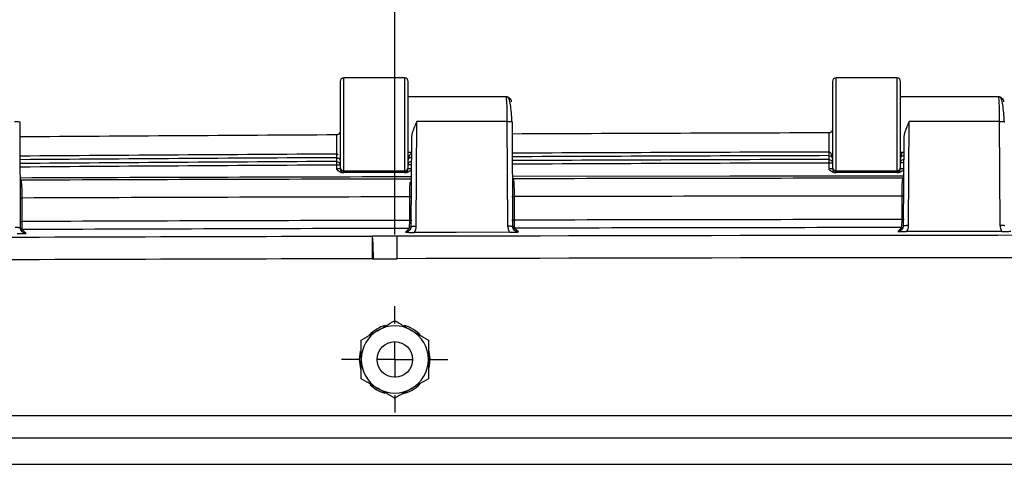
# Model space of a CAD drawing. Header units: inches. Extents: x 2 to 86, y 2 to 66.
# Tile 22 of 34: x 64.9 to 70.4, y 32.5 to 35. Entities that reach past the tile are written whole.
import ezdxf

# ---------------------------------------------------------------- set-up
doc = ezdxf.new("R2010")
doc.units = ezdxf.units.IN
doc.header["$LTSCALE"] = 8
doc.header["$MEASUREMENT"] = 0
doc.linetypes.add('CENTERX2', pattern=[0.8, 0.5, -0.1, 0.1, -0.1])
doc.layers.add('CENTER', color=40, linetype='CENTERX2')
doc.layers.add('DIMENSIONS', color=140, linetype='Continuous', lineweight=25)
doc.styles.add('SLDTEXTSTYLE0', font='TXT', dxfattribs={"width": 0.7})
doc.dimstyles.new('SLDDIMSTYLE0', dxfattribs={"dimtxt": 0.679688, "dimasz": 1.04, "dimexe": 0, "dimexo": 0.0625, "dimgap": 0.169922, "dimtad": 0, "dimtih": 1, "dimtoh": 1, "dimrnd": 1e-09, "dimzin": 12, "dimdsep": 46, "dimtxsty": 'SLDTEXTSTYLE0', "dimsah": 1, "dimcen": 0.09, "dimadec": 0, "dimazin": 3, "dimtfac": 1, "dimtofl": 0, "dimtmove": 0, "dimatfit": 3, "dimfxl": 0, "dimfrac": 2, "dimtolj": 1, "dimtzin": 12, "dimarcsym": 0})
doc.dimstyles.new('SLDDIMSTYLE4', dxfattribs={"dimtxt": 0.679688, "dimasz": 1.04, "dimexe": 0, "dimexo": 0.0625, "dimgap": 0.169922, "dimtad": 0, "dimtih": 1, "dimtoh": 1, "dimrnd": 1e-09, "dimzin": 4, "dimdsep": 46, "dimtxsty": 'SLDTEXTSTYLE0', "dimsah": 1, "dimcen": 0.09, "dimadec": 0, "dimazin": 1, "dimtfac": 1, "dimtofl": 0, "dimtmove": 0, "dimatfit": 3, "dimfxl": 0, "dimfrac": 2, "dimtolj": 1, "dimtzin": 12, "dimarcsym": 0})

# ---------------------------------------------------------------- blocks, each defined once
blk = doc.blocks.new('_D_16')
at = {"layer": 'DIMENSIONS'}
for p, q in [((61.8915, 33.7947), (61.8915, 37.504)), ((67.0165, 33.7947), (67.0165, 37.504)), ((61.8915, 36.504), (62.2792, 36.504)), ((63.2002, 36.504), (62.9719, 36.504)), ((62.9719, 36.504), (62.9719, 35.4238)), ((65.7854, 36.504), (66.0136, 36.504)), ((66.0136, 36.504), (66.0136, 35.4238)), ((67.0165, 36.504), (66.7064, 36.504)), ((62.9719, 35.4238), (63.2002, 35.4238)), ((66.0136, 35.4238), (65.7854, 35.4238))]:
    blk.add_line(p, q, dxfattribs=at)
for points in [[(61.8915, 36.504), (62.9315, 36.344), (62.9315, 36.664)], [(67.0165, 36.504), (65.9765, 36.664), (65.9765, 36.344)]]:
    blk.add_solid(points, dxfattribs=at)
at = {"layer": 'DIMENSIONS', "char_height": 0.66667, "attachment_point": 1, "style": 'SLDTEXTSTYLE0'}
for s, insert in [('5.13', (63.4829, 37.5156)), ('130.2', (63.2002, 36.2832))]:
    blk.add_mtext(s, dxfattribs=dict(at, insert=insert))
blk = doc.blocks.new('_D_17')
at = {"layer": 'DIMENSIONS'}
for p, q in [((67.0165, 33.7947), (67.0165, 37.504)), ((72.1415, 33.7947), (72.1415, 37.504)), ((67.0165, 36.504), (67.4883, 36.504)), ((68.4093, 36.504), (68.181, 36.504)), ((68.181, 36.504), (68.181, 35.4238)), ((70.9945, 36.504), (71.2227, 36.504)), ((71.2227, 36.504), (71.2227, 35.4238)), ((72.1415, 36.504), (71.9155, 36.504)), ((68.181, 35.4238), (68.4093, 35.4238)), ((71.2227, 35.4238), (70.9945, 35.4238))]:
    blk.add_line(p, q, dxfattribs=at)
for points in [[(67.0165, 36.504), (68.0565, 36.344), (68.0565, 36.664)], [(72.1415, 36.504), (71.1015, 36.664), (71.1015, 36.344)]]:
    blk.add_solid(points, dxfattribs=at)
at = {"layer": 'DIMENSIONS', "char_height": 0.66667, "attachment_point": 1, "style": 'SLDTEXTSTYLE0'}
for s, insert in [('5.13', (68.692, 37.5156)), ('130.2', (68.4093, 36.2832))]:
    blk.add_mtext(s, dxfattribs=dict(at, insert=insert))
blk = doc.blocks.new('_D_20')
at = {"layer": 'DIMENSIONS'}
for p, q in [((61.8915, 33.7947), (61.8915, 40.137)), ((82.3915, 33.7947), (82.3915, 40.137)), ((61.8915, 39.137), (69.8853, 39.137)), ((70.8063, 39.137), (70.5781, 39.137)), ((70.5781, 39.137), (70.5781, 38.0568)), ((73.3915, 39.137), (73.6197, 39.137)), ((73.6197, 39.137), (73.6197, 38.0568)), ((82.3915, 39.137), (74.3125, 39.137)), ((70.5781, 38.0568), (70.8063, 38.0568)), ((73.6197, 38.0568), (73.3915, 38.0568))]:
    blk.add_line(p, q, dxfattribs=at)
for points in [[(61.8915, 39.137), (62.9315, 38.977), (62.9315, 39.297)], [(82.3915, 39.137), (81.3515, 39.297), (81.3515, 38.977)]]:
    blk.add_solid(points, dxfattribs=at)
at = {"layer": 'DIMENSIONS', "char_height": 0.66667, "attachment_point": 1, "style": 'SLDTEXTSTYLE0'}
for s, insert in [('20.50', (70.8063, 40.1486)), ('520.7', (70.8063, 38.9162))]:
    blk.add_mtext(s, dxfattribs=dict(at, insert=insert))
blk = doc.blocks.new('SW_CENTERMARKSYMBOL_15')
at = {"layer": 'CENTER', "color": 0}
for p, q in [((0, 0.2), (0, 0.2969)), ((0, 0), (0, 0.1)), ((-0.2, 0), (-0.2969, 0)), ((0, 0), (-0.1, 0)), ((0, 0), (0, -0.1)), ((0, 0), (0.1, 0)), ((0.2, 0), (0.2969, 0)), ((0, -0.2), (0, -0.2969))]:
    blk.add_line(p, q, dxfattribs=at)

msp = doc.modelspace()

# ---------------------------------------------------------------- linework, layer by layer
for p, q in [((66.7115, 34.6503), (66.7115, 34.1704)), ((67.0715, 34.6703), (66.7315, 34.6703)), ((66.7315, 34.1504), (66.7315, 34.6703)), ((67.0715, 34.6703), (67.0715, 34.1504)), ((67.0915, 34.1704), (67.0915, 34.6503)), ((69.4615, 34.6503), (69.4615, 34.1704)), ((69.8215, 34.6703), (69.4815, 34.6703)), ((69.4815, 34.1504), (69.4815, 34.6703)), ((69.8215, 34.6703), (69.8215, 34.1504)), ((69.8415, 34.1704), (69.8415, 34.6503)), ((67.0915, 34.5663), (67.6366, 34.5663)), ((69.8415, 34.5663), (70.3866, 34.5663)), ((64.9265, 33.8326), (64.9232, 34.4239)), ((67.1365, 33.8421), (67.1398, 34.4271)), ((67.6432, 34.4271), (67.1398, 34.4271)), ((67.6432, 34.4271), (67.6465, 33.8435)), ((67.6765, 33.8403), (67.6732, 34.4239)), ((69.8865, 33.8469), (69.8898, 34.4271)), ((70.3932, 34.4271), (69.8898, 34.4271)), ((70.3932, 34.4271), (70.3965, 33.8475)), ((66.6915, 34.3515), (66.6915, 34.2444)), ((66.6915, 34.3515), (66.6916, 34.3515)), ((67.1093, 34.3328), (67.1065, 33.839)), ((69.4415, 34.3629), (69.4415, 34.2557)), ((69.4415, 34.3629), (69.4416, 34.3629)), ((69.8593, 34.3328), (69.8565, 33.8439)), ((66.6914, 34.2244), (66.6914, 34.2031)), ((67.1089, 34.2543), (67.0915, 34.2543)), ((69.4415, 34.2358), (69.4415, 34.2145)), ((69.4415, 34.2145), (69.4415, 34.1946)), ((69.8589, 34.2543), (69.8415, 34.2543)), ((66.6914, 34.2031), (66.6915, 34.1832)), ((66.6915, 34.1832), (66.6915, 34.1612)), ((66.7115, 34.1832), (66.6915, 34.1832)), ((66.7115, 34.1704), (66.7115, 34.1619)), ((67.1085, 34.1854), (67.0915, 34.1854)), ((67.0915, 34.1619), (67.0915, 34.1704)), ((69.4415, 34.1946), (69.4415, 34.1612)), ((69.4615, 34.1946), (69.4415, 34.1946)), ((69.4615, 34.1704), (69.4615, 34.1619)), ((69.8585, 34.1956), (69.8415, 34.1956)), ((69.8415, 34.1619), (69.8415, 34.1704)), ((64.9291, 34.0988), (64.925, 34.1057)), ((67.0771, 34.1416), (66.726, 34.1416)), ((66.7315, 34.1504), (67.0715, 34.1504)), ((66.7315, 34.1419), (66.7315, 34.1504)), ((67.0715, 34.1504), (67.0715, 34.1419)), ((67.679, 34.1065), (67.6749, 34.1133)), ((69.8271, 34.1416), (69.476, 34.1416)), ((69.4815, 34.1504), (69.8215, 34.1504)), ((69.4815, 34.1419), (69.4815, 34.1504)), ((69.8215, 34.1504), (69.8215, 34.1419)), ((69.8581, 34.1166), (69.8541, 34.1099)), ((67.1079, 34.0802), (67.1001, 34.0793)), ((67.108, 34.0967), (67.1017, 34.0866)), ((64.9352, 33.8681), (64.9352, 33.9992)), ((67.0979, 34.0055), (67.0979, 33.8744)), ((67.6852, 33.8757), (67.6852, 34.0068)), ((69.8479, 34.0103), (69.8479, 33.8792)), ((64.9273, 33.8247), (64.936, 33.8232)), ((67.1058, 33.831), (67.0972, 33.8294)), ((67.6773, 33.8323), (67.686, 33.8308)), ((69.8558, 33.8358), (69.8471, 33.8342)), ((66.8899, 33.7853), (66.8899, 33.785)), ((66.8899, 33.785), (66.8902, 33.6601)), ((66.8197, 33.0978), (66.8253, 33.1447)), ((62.3292, 32.7853), (81.9539, 32.7853))]:
    msp.add_line(p, q)
at = {"flags": 128}
for points in [[(69.8581, 34.1221), (68.8881, 34.1208), (67.6718, 34.1186)], [(64.9573, 33.802), (64.9454, 33.8139), (64.936, 33.8232)], [(67.0972, 33.8294), (67.0853, 33.8176), (67.076, 33.8082)], [(67.7072, 33.8096), (67.6953, 33.8215), (67.686, 33.8308)], [(69.8471, 33.8342), (69.8353, 33.8224), (69.826, 33.8131)], [(67.658, 33.8082), (67.3596, 33.8075), (67.1252, 33.807)], [(70.408, 33.8123), (70.1096, 33.812), (69.8752, 33.8118)], [(66.8282, 33.0404), (66.827, 33.0447), (66.8197, 33.0978)]]:
    msp.add_lwpolyline(points, dxfattribs=at)
msp.add_circle((67.0165, 33.0978), 0.0993)
for centre, radius, start, end in [((66.7315, 34.6503), 0.02, 90, 180), ((67.0715, 34.6503), 0.02, 0, 90), ((69.4815, 34.6503), 0.02, 90, 180), ((69.8215, 34.6503), 0.02, 0, 90), ((72.1494, -955.2461), 989.6127, 90.315999, 90.4183567), ((72.1494, -955.2461), 989.6127, 90.1567803, 90.259142), ((72.1494, -955.2461), 989.5056, 90.3160395, 90.4183667), ((72.1494, -955.2461), 989.4856, 90.3160404, 90.4183686), ((72.1494, -955.2461), 989.5056, 90.1568005, 90.2591347), ((72.1494, -955.2461), 989.4856, 90.1568009, 90.2591334), ((72.1494, -955.2461), 989.4643, 90.156807, 90.259132), ((72.1494, -955.2461), 989.4643, 90.3160527, 90.4183705), ((72.1494, -955.2461), 989.4444, 90.3160527, 90.4183724), ((66.7315, 34.1704), 0.02, 180.0044, 270.0044), ((67.0715, 34.1704), 0.02, 269.9956, 359.9956), ((72.1494, -955.2461), 989.4444, 90.156807, 90.2591306), ((69.4815, 34.1704), 0.02, 180.0044, 270.0044), ((69.8215, 34.1704), 0.02, 269.9956, 359.9956), ((72.1415, -2071.2403), 2105.3636, 90.1369807, 90.1964792), ((72.1415, -2071.2403), 2105.3515, 90.1369834, 90.1962825), ((72.1415, -2071.2403), 2105.3515, 90.0622505, 90.1214438), ((72.1415, -2071.2403), 2105.2519, 90.1372668, 90.1961254), ((72.1415, -2071.2403), 2105.2519, 90.0624236, 90.121282), ((72.1415, -2071.2403), 2105.1207, 90.0624275, 90.1212896), ((72.1415, -2071.2403), 2105.1207, 90.1372753, 90.1961376), ((72.1415, -2071.2403), 2105.0758, 90.1372966, 90.1961187), ((72.1415, -2071.2403), 2105.0758, 90.0624482, 90.1212702), ((72.1415, -2071.2403), 2105.0318, 90.1429425, 90.2900122), ((66.8899, 33.7853), 0.000343, 270.1429, 330.0228), ((72.1415, -2071.2403), 2105.0318, 89.8608483, 90.1391517), ((72.1415, -2071.2403), 2104.907, 90.1429425, 90.2900122), ((66.8899, 33.7853), 0.1252, 270.1429, 273.0034), ((72.1415, -2071.2403), 2104.907, 89.8608483, 90.1391517), ((67.0165, 33.0978), 0.1969, 105.2345, 136.4162), ((67.0165, 33.0978), 0.1875, 60, 120), ((67.0165, 33.0978), 0.1969, 42.2871, 73.9223), ((67.0165, 33.0978), 0.1875, 120, 180), ((67.0165, 33.0978), 0.1875, 0, 60), ((67.0165, 33.0978), 0.1969, 346.2998, 15.6098), ((67.0165, 33.0978), 0.1875, 180, 240), ((67.0165, 33.0978), 0.1875, 300, 0), ((67.0165, 33.0978), 0.1969, 225.7761, 253.6097), ((67.0165, 33.0978), 0.1969, 284.1147, 315.2197), ((67.0165, 33.0978), 0.1875, 240, 300)]:
    msp.add_arc(centre, radius, start, end)
for points, knots in [([(67.6366, 34.5663), (67.6374, 34.5663), (67.6382, 34.5627), (67.6398, 34.5491), (67.6405, 34.5391), (67.6422, 34.5009), (67.643, 34.465), (67.6432, 34.4271)], [0, 0, 0, 0, 0.25, 0.25, 0.5, 0.5, 1, 1, 1, 1]), ([(67.6366, 34.5663), (67.6445, 34.5663), (67.6523, 34.5631), (67.6633, 34.5519), (67.6666, 34.5442), (67.6666, 34.5363)], [0, 0, 0, 0, 0.5, 0.5, 1, 1, 1, 1]), ([(67.671, 34.4253), (67.67, 34.4425), (67.6679, 34.4775), (67.6625, 34.5228), (67.6558, 34.5558), (67.6507, 34.5613), (67.6481, 34.564)], [0, 0, 0, 0, 0.239478, 0.486979, 0.740709, 1, 1, 1, 1]), ([(70.3866, 34.5663), (70.3874, 34.5663), (70.3882, 34.5627), (70.3898, 34.5491), (70.3905, 34.5391), (70.3922, 34.5009), (70.393, 34.465), (70.3932, 34.4271)], [0, 0, 0, 0, 0.25, 0.25, 0.5, 0.5, 1, 1, 1, 1]), ([(70.3866, 34.5663), (70.3945, 34.5663), (70.4023, 34.5631), (70.4133, 34.5519), (70.4166, 34.5442), (70.4166, 34.5363)], [0, 0, 0, 0, 0.5, 0.5, 1, 1, 1, 1]), ([(70.421, 34.4253), (70.42, 34.4425), (70.4179, 34.4775), (70.4125, 34.5228), (70.4058, 34.5558), (70.4007, 34.5613), (70.3981, 34.564)], [0, 0, 0, 0, 0.239478, 0.486979, 0.740709, 1, 1, 1, 1]), ([(64.8932, 34.4271), (64.9013, 34.4272), (64.9094, 34.4269), (64.9205, 34.4256), (64.9236, 34.4248), (64.9232, 34.4239)], [0, 0, 0, 0, 0.5, 0.5, 1, 1, 1, 1]), ([(66.7115, 34.3733), (66.7115, 34.3723), (66.7114, 34.3703), (66.7108, 34.3674), (66.71, 34.3649), (66.709, 34.3628), (66.708, 34.3609), (66.7069, 34.3593), (66.7052, 34.3573), (66.7028, 34.3551), (66.6992, 34.3531), (66.6955, 34.3518), (66.6929, 34.3516), (66.6916, 34.3515)], [0, 0, 0, 0, 0.110352, 0.210083, 0.299209, 0.377754, 0.445754, 0.503263, 0.562859, 0.688478, 0.80142, 0.904167, 1, 1, 1, 1]), ([(67.1398, 34.4271), (67.1386, 34.4245), (67.1363, 34.4193), (67.133, 34.4117), (67.13, 34.4047), (67.1273, 34.3983), (67.1249, 34.3924), (67.1228, 34.387), (67.121, 34.3823), (67.1193, 34.3777), (67.1171, 34.3714), (67.1145, 34.3632), (67.112, 34.3537), (67.1103, 34.3451), (67.1094, 34.3373), (67.1094, 34.3325), (67.1094, 34.3302)], [0, 0, 0, 0, 0.083339, 0.16088, 0.232626, 0.298576, 0.358731, 0.413094, 0.461665, 0.504447, 0.551297, 0.65685, 0.754398, 0.844026, 0.925844, 1, 1, 1, 1]), ([(67.6432, 34.4271), (67.6513, 34.4272), (67.6594, 34.4269), (67.6705, 34.4256), (67.6736, 34.4248), (67.6732, 34.4239)], [0, 0, 0, 0, 0.5, 0.5, 1, 1, 1, 1]), ([(69.4615, 34.3847), (69.4615, 34.3837), (69.4614, 34.3819), (69.461, 34.3795), (69.4599, 34.3757), (69.4582, 34.3723), (69.4552, 34.3687), (69.4527, 34.3664), (69.4492, 34.3644), (69.4454, 34.3631), (69.4428, 34.3629), (69.4416, 34.3629)], [0, 0, 0, 0, 0.103272, 0.187285, 0.25204, 0.50297, 0.561789, 0.687745, 0.800956, 0.903935, 1, 1, 1, 1]), ([(69.8898, 34.4271), (69.8887, 34.4245), (69.8864, 34.4195), (69.8832, 34.4121), (69.8802, 34.4052), (69.8775, 34.3988), (69.8751, 34.3929), (69.8729, 34.3875), (69.8711, 34.3826), (69.8694, 34.3779), (69.8671, 34.3714), (69.8645, 34.3632), (69.862, 34.3537), (69.8603, 34.3451), (69.8594, 34.3373), (69.8594, 34.3325), (69.8594, 34.3302)], [0, 0, 0, 0, 0.081087, 0.15697, 0.227651, 0.29313, 0.353408, 0.408486, 0.458367, 0.503052, 0.551382, 0.656646, 0.754039, 0.843649, 0.925587, 1, 1, 1, 1]), ([(70.3932, 34.4271), (70.4013, 34.4272), (70.4094, 34.4269), (70.4205, 34.4256), (70.4236, 34.4248), (70.4232, 34.4239)], [0, 0, 0, 0, 0.5, 0.5, 1, 1, 1, 1]), ([(66.6915, 34.2244), (66.6938, 34.2244), (66.6962, 34.2241), (66.7004, 34.2228), (66.7022, 34.2219), (66.707, 34.2188), (66.7092, 34.2162), (66.7104, 34.2134)], [0, 0, 0, 0, 0.25, 0.25, 0.5, 0.5, 1, 1, 1, 1]), ([(67.1114, 34.2466), (67.1053, 34.2465), (67.0999, 34.2409), (67.0947, 34.2302), (67.0935, 34.2263), (67.092, 34.2183), (67.0915, 34.2141), (67.0915, 34.2099)], [0, 0, 0, 0, 0.5, 0.5, 0.75, 0.75, 1, 1, 1, 1]), ([(67.0915, 34.2099), (67.0916, 34.2107), (67.0916, 34.2121), (67.0922, 34.2141), (67.0928, 34.2158), (67.0935, 34.2172), (67.0943, 34.2184), (67.095, 34.2193), (67.0956, 34.22), (67.0961, 34.2205), (67.0977, 34.2221), (67.1006, 34.2242), (67.1059, 34.2261), (67.1095, 34.2266), (67.111, 34.2266), (67.1114, 34.2267)], [0, 0, 0, 0, 0.112917, 0.213196, 0.29993, 0.373472, 0.434484, 0.483424, 0.520423, 0.545612, 0.559195, 0.775863, 0.906072, 0.976324, 1, 1, 1, 1]), ([(69.4615, 34.219), (69.4615, 34.2274), (69.4599, 34.2359), (69.4534, 34.25), (69.4477, 34.2557), (69.4415, 34.2557)], [0, 0, 0, 0, 0.5, 0.5, 1, 1, 1, 1]), ([(69.4415, 34.2358), (69.4477, 34.2358), (69.4534, 34.2332), (69.4599, 34.2267), (69.4615, 34.2229), (69.4615, 34.219)], [0, 0, 0, 0, 0.5, 0.5, 1, 1, 1, 1]), ([(69.8547, 34.2543), (69.8542, 34.254), (69.8521, 34.2528), (69.8492, 34.2492), (69.843, 34.2386), (69.8422, 34.2283), (69.8415, 34.2201)], [0, 0, 0, 0, 0.0413867, 0.1845264, 0.3465417, 1, 1, 1, 1]), ([(69.8415, 34.2201), (69.8415, 34.2239), (69.8431, 34.2278), (69.8481, 34.2326), (69.8502, 34.2341), (69.8554, 34.2362), (69.8584, 34.2368), (69.8615, 34.2368)], [0, 0, 0, 0, 0.5, 0.5, 0.75, 0.75, 1, 1, 1, 1]), ([(66.7115, 34.1619), (66.7115, 34.1617), (66.7093, 34.1615), (66.702, 34.1613), (66.6968, 34.1612), (66.6915, 34.1612)], [0, 0, 0, 0, 0.5, 0.5, 1, 1, 1, 1]), ([(66.6915, 34.1612), (66.6941, 34.1586), (66.6988, 34.1539), (66.7068, 34.1476), (66.7142, 34.1436), (66.7203, 34.142), (66.7232, 34.1417), (66.7248, 34.1416), (66.7255, 34.1416), (66.7259, 34.1416)], [0, 0, 0, 0, 0.27242, 0.484699, 0.755313, 0.885373, 0.945066, 0.973725, 1, 1, 1, 1]), ([(66.7115, 34.1619), (66.7115, 34.1567), (66.7137, 34.1515), (66.7211, 34.1441), (66.7263, 34.1419), (66.7315, 34.1419)], [0, 0, 0, 0, 0.5, 0.5, 1, 1, 1, 1]), ([(67.0715, 34.1419), (67.0768, 34.1419), (67.082, 34.1441), (67.0894, 34.1515), (67.0915, 34.1567), (67.0915, 34.1619)], [0, 0, 0, 0, 0.5, 0.5, 1, 1, 1, 1]), ([(67.0771, 34.1416), (67.0772, 34.1416), (67.0774, 34.1416), (67.0777, 34.1416), (67.0784, 34.1416), (67.0798, 34.1417), (67.0827, 34.1421), (67.0888, 34.1436), (67.0963, 34.1476), (67.1043, 34.1539), (67.1089, 34.1586), (67.1115, 34.1612)], [0, 0, 0, 0, 0.006808, 0.013752, 0.027776, 0.056385, 0.115963, 0.245767, 0.515978, 0.728923, 1, 1, 1, 1]), ([(67.1115, 34.1612), (67.1063, 34.1612), (67.1011, 34.1613), (67.0937, 34.1615), (67.0915, 34.1617), (67.0915, 34.1619)], [0, 0, 0, 0, 0.5, 0.5, 1, 1, 1, 1]), ([(69.4615, 34.1619), (69.4615, 34.1617), (69.4593, 34.1615), (69.452, 34.1613), (69.4468, 34.1612), (69.4415, 34.1612)], [0, 0, 0, 0, 0.5, 0.5, 1, 1, 1, 1]), ([(69.4415, 34.1612), (69.4441, 34.1586), (69.4488, 34.1539), (69.4568, 34.1476), (69.4642, 34.1436), (69.4703, 34.142), (69.4732, 34.1417), (69.4748, 34.1416), (69.4755, 34.1416), (69.4759, 34.1416)], [0, 0, 0, 0, 0.2724204, 0.4846962, 0.7553087, 0.8853682, 0.9450605, 0.9737202, 1, 1, 1, 1]), ([(69.4615, 34.1619), (69.4615, 34.1567), (69.4637, 34.1515), (69.4711, 34.1441), (69.4763, 34.1419), (69.4815, 34.1419)], [0, 0, 0, 0, 0.5, 0.5, 1, 1, 1, 1]), ([(69.8215, 34.1419), (69.8268, 34.1419), (69.832, 34.1441), (69.8394, 34.1515), (69.8415, 34.1567), (69.8415, 34.1619)], [0, 0, 0, 0, 0.5, 0.5, 1, 1, 1, 1]), ([(69.8271, 34.1416), (69.8272, 34.1416), (69.8274, 34.1416), (69.8277, 34.1416), (69.8284, 34.1416), (69.8298, 34.1417), (69.8327, 34.1421), (69.8388, 34.1436), (69.8463, 34.1476), (69.8543, 34.1539), (69.8589, 34.1586), (69.8615, 34.1612)], [0, 0, 0, 0, 0.006815, 0.013759, 0.027783, 0.056391, 0.115969, 0.245772, 0.515981, 0.728923, 1, 1, 1, 1]), ([(69.8615, 34.1612), (69.8563, 34.1612), (69.8511, 34.1613), (69.8437, 34.1615), (69.8415, 34.1617), (69.8415, 34.1619)], [0, 0, 0, 0, 0.5, 0.5, 1, 1, 1, 1]), ([(67.6852, 34.0068), (67.6852, 34.0271), (67.6848, 34.0473), (67.6832, 34.0806), (67.6821, 34.0936), (67.6808, 34.1006)], [0, 0, 0, 0, 0.5, 0.5, 1, 1, 1, 1]), ([(69.8519, 34.1017), (69.8507, 34.0939), (69.8497, 34.0809), (69.8483, 34.0488), (69.8479, 34.0295), (69.8479, 34.0103)], [0, 0, 0, 0, 0.5, 0.5, 1, 1, 1, 1]), ([(64.9352, 33.9992), (64.9352, 34.0227), (64.9347, 34.0461), (64.9326, 34.0817), (64.9312, 34.0941), (64.9296, 34.0979)], [0, 0, 0, 0, 0.5, 0.5, 1, 1, 1, 1]), ([(64.9256, 33.9992), (64.9268, 33.9992), (64.9299, 33.9992), (64.9332, 33.9992), (64.9352, 33.9992)], [0, 0, 0, 0, 0.381063, 1, 1, 1, 1]), ([(67.1117, 34.0055), (67.1111, 34.0055), (67.1087, 34.0055), (67.1039, 34.0055), (67.0999, 34.0055), (67.0979, 34.0055)], [0, 0, 0, 0, 0.16163, 0.580815, 1, 1, 1, 1]), ([(67.6708, 34.0068), (67.6717, 34.0068), (67.6742, 34.0068), (67.6791, 34.0068), (67.6832, 34.0068), (67.6852, 34.0068)], [0, 0, 0, 0, 0.191958, 0.595979, 1, 1, 1, 1]), ([(69.8616, 34.0103), (69.861, 34.0103), (69.8586, 34.0103), (69.8539, 34.0103), (69.8499, 34.0103), (69.8479, 34.0103)], [0, 0, 0, 0, 0.154854, 0.577427, 1, 1, 1, 1]), ([(69.8479, 33.8792), (69.8479, 33.8678), (69.8478, 33.8565), (69.8475, 33.8399), (69.8473, 33.8348), (69.8471, 33.8342)], [0, 0, 0, 0, 0.5, 0.5, 1, 1, 1, 1]), ([(69.8619, 33.8792), (69.8612, 33.8792), (69.8587, 33.8792), (69.8539, 33.8792), (69.8499, 33.8792), (69.8479, 33.8792)], [0, 0, 0, 0, 0.173005, 0.586502, 1, 1, 1, 1]), ([(64.8966, 33.8359), (64.8986, 33.8359), (64.9027, 33.8359), (64.9085, 33.8357), (64.9138, 33.8354), (64.9185, 33.835), (64.9222, 33.8345), (64.9238, 33.8341), (64.9246, 33.834)], [0, 0, 0, 0, 0.168258, 0.336516, 0.504774, 0.673032, 0.84129, 1, 1, 1, 1]), ([(64.936, 33.8108), (64.9331, 33.8141), (64.9274, 33.8208), (64.9254, 33.8295), (64.9244, 33.834)], [0, 0, 0, 0, 0.489066, 1, 1, 1, 1]), ([(64.9246, 33.834), (64.9246, 33.8339), (64.9256, 33.8337), (64.9264, 33.8333), (64.9265, 33.8329), (64.9265, 33.8326)], [0, 0, 0, 0, 0.027589, 0.513795, 1, 1, 1, 1]), ([(64.9263, 33.8681), (64.9273, 33.8681), (64.9301, 33.8681), (64.9331, 33.8681), (64.9352, 33.8681)], [0, 0, 0, 0, 0.327532, 1, 1, 1, 1]), ([(64.9573, 33.802), (64.9493, 33.802), (64.9414, 33.8054), (64.93, 33.8167), (64.9266, 33.8247), (64.9265, 33.8326)], [0, 0, 0, 0, 0.5, 0.5, 1, 1, 1, 1]), ([(64.936, 33.8232), (64.9358, 33.8238), (64.9356, 33.8289), (64.9353, 33.8454), (64.9352, 33.8567), (64.9352, 33.8681)], [0, 0, 0, 0, 0.5, 0.5, 1, 1, 1, 1]), ([(67.0979, 33.8744), (67.0979, 33.863), (67.0978, 33.8517), (67.0976, 33.8351), (67.0974, 33.83), (67.0972, 33.8294)], [0, 0, 0, 0, 0.5, 0.5, 1, 1, 1, 1]), ([(67.1086, 33.8402), (67.1076, 33.8358), (67.1057, 33.8272), (67.1001, 33.8205), (67.0974, 33.8172)], [0, 0, 0, 0, 0.510812, 1, 1, 1, 1]), ([(67.1119, 33.8744), (67.1112, 33.8744), (67.1087, 33.8744), (67.1039, 33.8744), (67.0999, 33.8744), (67.0979, 33.8744)], [0, 0, 0, 0, 0.173005, 0.586503, 1, 1, 1, 1]), ([(67.1066, 33.8388), (67.1066, 33.8391), (67.1067, 33.8395), (67.1075, 33.8399), (67.1085, 33.8401), (67.1085, 33.8402)], [0, 0, 0, 0, 0.4862052, 0.9724105, 1, 1, 1, 1]), ([(67.1085, 33.8402), (67.1093, 33.8403), (67.1109, 33.8407), (67.1146, 33.8412), (67.1192, 33.8416), (67.1246, 33.8419), (67.1304, 33.8421), (67.1345, 33.8421), (67.1365, 33.8421)], [0, 0, 0, 0, 0.15871, 0.326968, 0.495226, 0.663484, 0.831742, 1, 1, 1, 1]), ([(67.6465, 33.8435), (67.6486, 33.8435), (67.6526, 33.8435), (67.6584, 33.8433), (67.6638, 33.843), (67.6684, 33.8426), (67.6722, 33.8422), (67.6737, 33.8418), (67.6745, 33.8416)], [0, 0, 0, 0, 0.168258, 0.336516, 0.504774, 0.673032, 0.84129, 1, 1, 1, 1]), ([(67.6711, 33.8757), (67.6719, 33.8757), (67.6743, 33.8757), (67.6791, 33.8757), (67.6832, 33.8757), (67.6852, 33.8757)], [0, 0, 0, 0, 0.17303, 0.586515, 1, 1, 1, 1]), ([(67.6859, 33.8184), (67.6831, 33.8217), (67.6773, 33.8285), (67.6754, 33.8372), (67.6744, 33.8416)], [0, 0, 0, 0, 0.489068, 1, 1, 1, 1]), ([(67.6745, 33.8416), (67.6746, 33.8416), (67.6755, 33.8414), (67.6764, 33.8409), (67.6764, 33.8405), (67.6765, 33.8403)], [0, 0, 0, 0, 0.02759, 0.513795, 1, 1, 1, 1]), ([(67.7072, 33.8096), (67.6992, 33.8096), (67.6913, 33.8131), (67.6799, 33.8243), (67.6766, 33.8323), (67.6765, 33.8403)], [0, 0, 0, 0, 0.5, 0.5, 1, 1, 1, 1]), ([(67.686, 33.8308), (67.6858, 33.8314), (67.6856, 33.8366), (67.6853, 33.8529), (67.6852, 33.8643), (67.6852, 33.8757)], [0, 0, 0, 0, 0.5, 0.5, 1, 1, 1, 1]), ([(69.8587, 33.845), (69.8577, 33.8407), (69.8557, 33.8321), (69.8501, 33.8253), (69.8474, 33.822)], [0, 0, 0, 0, 0.5108123, 1, 1, 1, 1]), ([(69.8566, 33.8437), (69.8566, 33.8439), (69.8567, 33.8443), (69.8576, 33.8448), (69.8585, 33.845), (69.8586, 33.845)], [0, 0, 0, 0, 0.486205, 0.97241, 1, 1, 1, 1]), ([(69.8586, 33.845), (69.8593, 33.8452), (69.8609, 33.8456), (69.8647, 33.8461), (69.8693, 33.8465), (69.8746, 33.8468), (69.8805, 33.8469), (69.8845, 33.8469), (69.8865, 33.8469)], [0, 0, 0, 0, 0.15871, 0.326968, 0.495226, 0.663484, 0.831742, 1, 1, 1, 1]), ([(70.3965, 33.8475), (70.3985, 33.8475), (70.4026, 33.8475), (70.4084, 33.8474), (70.4138, 33.8471), (70.4184, 33.8467), (70.4221, 33.8462), (70.4237, 33.8458), (70.4245, 33.8456)], [0, 0, 0, 0, 0.168258, 0.336516, 0.504774, 0.6730321, 0.8412901, 1, 1, 1, 1]), ([(64.9081, 33.8005), (64.9095, 33.8005), (64.9122, 33.8005), (64.9162, 33.8005), (64.9202, 33.8006), (64.9241, 33.8007), (64.9279, 33.8008), (64.9316, 33.8009), (64.9379, 33.8011), (64.9469, 33.8015), (64.9537, 33.8018), (64.9573, 33.802)], [0, 0, 0, 0, 0.071476, 0.143172, 0.214907, 0.28646, 0.357614, 0.428191, 0.49807, 0.738069, 1, 1, 1, 1]), ([(66.8902, 33.7851), (66.8912, 33.7834), (66.8922, 33.769), (66.8943, 33.7235), (66.8954, 33.6919), (66.8964, 33.6603)], [0, 0, 0, 0, 0.5, 0.5, 1, 1, 1, 1]), ([(67.0294, 33.6605), (67.0294, 33.6763), (67.0294, 33.6921), (67.0293, 33.7216), (67.0293, 33.7351), (67.0292, 33.7693), (67.0291, 33.7837), (67.0291, 33.7853)], [0, 0, 0, 0, 0.25, 0.25, 0.5, 0.5, 1, 1, 1, 1]), ([(67.0974, 33.8172), (67.0943, 33.8148), (67.0897, 33.811), (67.082, 33.8086), (67.078, 33.8083), (67.076, 33.8082)], [0, 0, 0, 0, 0.498833, 0.750408, 1, 1, 1, 1]), ([(67.076, 33.8082), (67.0784, 33.8081), (67.0831, 33.8079), (67.0905, 33.8076), (67.0996, 33.8073), (67.1089, 33.8071), (67.117, 33.807), (67.1211, 33.807), (67.1234, 33.807), (67.1245, 33.807), (67.1251, 33.807)], [0, 0, 0, 0, 0.177374, 0.344753, 0.502903, 0.752366, 0.876793, 0.938945, 0.970064, 1, 1, 1, 1]), ([(67.658, 33.8082), (67.6594, 33.8082), (67.6621, 33.8082), (67.6661, 33.8082), (67.6701, 33.8083), (67.674, 33.8083), (67.6778, 33.8084), (67.6815, 33.8086), (67.6878, 33.8088), (67.6968, 33.8091), (67.7036, 33.8095), (67.7072, 33.8096)], [0, 0, 0, 0, 0.071474, 0.143168, 0.214902, 0.286455, 0.35761, 0.428188, 0.498069, 0.738055, 1, 1, 1, 1]), ([(69.8474, 33.8221), (69.8443, 33.8196), (69.8397, 33.8158), (69.832, 33.8135), (69.828, 33.8132), (69.826, 33.8131)], [0, 0, 0, 0, 0.498829, 0.750406, 1, 1, 1, 1]), ([(69.826, 33.8131), (69.8284, 33.8129), (69.8331, 33.8127), (69.8404, 33.8124), (69.8496, 33.8121), (69.8589, 33.8119), (69.8669, 33.8118), (69.871, 33.8118), (69.8734, 33.8118), (69.8745, 33.8118), (69.8751, 33.8118)], [0, 0, 0, 0, 0.177358, 0.344735, 0.502903, 0.752366, 0.876794, 0.938946, 0.970065, 1, 1, 1, 1]), ([(70.408, 33.8123), (70.4086, 33.8123), (70.4097, 33.8123), (70.4121, 33.8123), (70.4162, 33.8123), (70.4242, 33.8124), (70.435, 33.8127), (70.4467, 33.8131), (70.4535, 33.8135), (70.4571, 33.8137)], [0, 0, 0, 0, 0.0299405, 0.0610663, 0.1232319, 0.2476874, 0.4972064, 0.7378173, 1, 1, 1, 1]), ([(66.9228, 33.2602), (66.9378, 33.2689), (66.9526, 33.2774), (66.9833, 33.2951), (66.9991, 33.3043), (67.0165, 33.3143)], [0, 0, 0, 0, 0.5, 0.5, 1, 1, 1, 1]), ([(67.0165, 33.3143), (67.0339, 33.3043), (67.0498, 33.2951), (67.0804, 33.2774), (67.0952, 33.2689), (67.1103, 33.2602)], [0, 0, 0, 0, 0.5, 0.5, 1, 1, 1, 1]), ([(66.829, 33.2061), (66.8464, 33.2161), (66.8623, 33.2253), (66.8929, 33.243), (66.9077, 33.2515), (66.9228, 33.2602)], [0, 0, 0, 0, 0.5, 0.5, 1, 1, 1, 1]), ([(67.1103, 33.2602), (67.1253, 33.2515), (67.1401, 33.243), (67.1708, 33.2253), (67.1866, 33.2161), (67.204, 33.2061)], [0, 0, 0, 0, 0.5, 0.5, 1, 1, 1, 1]), ([(66.829, 33.0978), (66.829, 33.1152), (66.829, 33.1323), (66.829, 33.1677), (66.829, 33.186), (66.829, 33.2061)], [0, 0, 0, 0, 0.5, 0.5, 1, 1, 1, 1]), ([(67.204, 33.2061), (67.204, 33.186), (67.204, 33.1677), (67.204, 33.1323), (67.204, 33.1152), (67.204, 33.0978)], [0, 0, 0, 0, 0.5, 0.5, 1, 1, 1, 1]), ([(66.829, 32.9896), (66.829, 33.0096), (66.829, 33.028), (66.829, 33.0634), (66.829, 33.0804), (66.829, 33.0978)], [0, 0, 0, 0, 0.5, 0.5, 1, 1, 1, 1]), ([(67.204, 33.0978), (67.204, 33.0804), (67.204, 33.0634), (67.204, 33.028), (67.204, 33.0096), (67.204, 32.9896)], [0, 0, 0, 0, 0.5, 0.5, 1, 1, 1, 1]), ([(66.9228, 32.9354), (66.9077, 32.9441), (66.8929, 32.9527), (66.8623, 32.9704), (66.8464, 32.9795), (66.829, 32.9896)], [0, 0, 0, 0, 0.5, 0.5, 1, 1, 1, 1]), ([(67.204, 32.9896), (67.1866, 32.9795), (67.1708, 32.9704), (67.1401, 32.9527), (67.1253, 32.9441), (67.1103, 32.9354)], [0, 0, 0, 0, 0.5, 0.5, 1, 1, 1, 1]), ([(67.0165, 32.8813), (66.9991, 32.8913), (66.9833, 32.9005), (66.9526, 32.9182), (66.9378, 32.9267), (66.9228, 32.9354)], [0, 0, 0, 0, 0.5, 0.5, 1, 1, 1, 1]), ([(67.1103, 32.9354), (67.0952, 32.9267), (67.0804, 32.9182), (67.0498, 32.9005), (67.0339, 32.8913), (67.0165, 32.8813)], [0, 0, 0, 0, 0.5, 0.5, 1, 1, 1, 1]), ([(81.6537, 32.6586), (81.5543, 32.6586), (81.4553, 32.6586), (81.2573, 32.6586), (81.1582, 32.6586), (80.8609, 32.6586), (80.6628, 32.6586), (80.0684, 32.6586), (79.672, 32.6586), (78.483, 32.6586), (77.6903, 32.6586), (75.3123, 32.6587), (73.7269, 32.6587), (70.5561, 32.6587), (68.9708, 32.6587), (66.5927, 32.6586), (65.8, 32.6586), (64.611, 32.6586), (64.2147, 32.6586), (63.6203, 32.6586), (63.4221, 32.6586), (63.1248, 32.6586), (63.0258, 32.6586), (62.8277, 32.6586), (62.7287, 32.6586), (62.6294, 32.6586)], [0, 0, 0, 0, 0.015625, 0.015625, 0.03125, 0.03125, 0.0625, 0.0625, 0.125, 0.125, 0.25, 0.25, 0.5, 0.5, 0.75, 0.75, 0.875, 0.875, 0.9375, 0.9375, 0.96875, 0.96875, 0.984375, 0.984375, 1, 1, 1, 1]), ([(62.6288, 32.5123), (63.4215, 32.5124), (64.2142, 32.5124), (65.7996, 32.5124), (66.5924, 32.5125), (68.9706, 32.5125), (70.556, 32.5126), (73.727, 32.5126), (75.3125, 32.5125), (77.6907, 32.5125), (78.4834, 32.5124), (80.0689, 32.5124), (80.8616, 32.5124), (81.6543, 32.5123)], [0, 0, 0, 0, 0.125, 0.125, 0.25, 0.25, 0.5, 0.5, 0.75, 0.75, 0.875, 0.875, 1, 1, 1, 1])]:
    msp.add_open_spline(points, degree=3, knots=knots)
for points in [[(67.6667, 34.5363), (67.6667, 34.5363), (67.6666, 34.5363), (67.6666, 34.5363)], [(70.4167, 34.5363), (70.4167, 34.5363), (70.4166, 34.5363), (70.4166, 34.5363)], [(66.7003, 34.2406), (66.6977, 34.243), (66.6946, 34.2444), (66.6915, 34.2444)], [(66.6915, 34.2444), (66.6915, 34.2372), (66.6915, 34.2305), (66.6915, 34.2269)], [(69.4415, 34.2557), (69.4415, 34.2494), (69.4415, 34.2434), (69.4415, 34.2396)], [(69.4415, 34.2145), (69.4467, 34.2145), (69.4572, 34.2102), (69.4615, 34.1998), (69.4615, 34.1946)], [(69.8415, 34.1956), (69.8415, 34.2008), (69.8459, 34.2112), (69.8563, 34.2155), (69.8615, 34.2155)], [(66.6914, 34.2031), (66.6967, 34.2032), (66.7072, 34.1989), (66.7115, 34.1884), (66.7115, 34.1832)], [(67.0915, 34.1854), (67.0915, 34.1906), (67.0958, 34.201), (67.1062, 34.2053), (67.1114, 34.2054)], [(64.9296, 34.0979), (64.9294, 34.0983), (64.9292, 34.0986), (64.9291, 34.0988)], [(66.726, 34.1416), (66.7295, 34.1417), (66.7315, 34.1418), (66.7315, 34.1419)], [(67.0715, 34.1419), (67.0715, 34.1418), (67.0735, 34.1417), (67.0771, 34.1416)], [(67.6808, 34.1006), (67.6802, 34.1037), (67.6796, 34.1057), (67.679, 34.1065)], [(69.476, 34.1416), (69.4795, 34.1417), (69.4815, 34.1418), (69.4815, 34.1419)], [(69.8215, 34.1419), (69.8215, 34.1418), (69.8235, 34.1417), (69.8271, 34.1416)], [(69.8541, 34.1099), (69.8534, 34.109), (69.8526, 34.1062), (69.8519, 34.1017)], [(67.1001, 34.0793), (67.0987, 34.0607), (67.0979, 34.0332), (67.0979, 34.0055)], [(67.1017, 34.0866), (67.1009, 34.0844), (67.1003, 34.0819), (67.1001, 34.0793)], [(67.1252, 33.807), (67.1323, 33.8172), (67.1364, 33.8296), (67.1365, 33.8421)], [(67.6465, 33.8435), (67.6466, 33.8309), (67.6507, 33.8184), (67.658, 33.8082)], [(69.8752, 33.8118), (69.8823, 33.822), (69.8865, 33.8344), (69.8865, 33.8469)], [(70.3965, 33.8475), (70.3966, 33.835), (70.4008, 33.8226), (70.408, 33.8123)], [(66.8899, 33.7853), (66.89, 33.7853), (66.8901, 33.7853), (66.8902, 33.7851)], [(67.0291, 33.7853), (66.9827, 33.7853), (66.9363, 33.7853), (66.8899, 33.7853)], [(66.8964, 33.6603), (66.9408, 33.6603), (66.9851, 33.6604), (67.0294, 33.6605)]]:
    msp.add_open_spline(points, degree=3)

# ---------------------------------------------------------------- block references
at = {"layer": 'CENTER'}
msp.add_blockref('SW_CENTERMARKSYMBOL_15', (67.0165, 33.0978), dxfattribs=at)

# ---------------------------------------------------------------- dimensions: what is measured, and where the dimension line sits
at = {"layer": 'DIMENSIONS'}
dim = msp.add_linear_dim(base=(61.8915, 39.137), p1=(82.3915, 33.3947), p2=(61.8915, 33.3947), angle=0, dimstyle='SLDDIMSTYLE4', dxfattribs=at)
dim.commit()
dim.dimension.update_dxf_attribs({"geometry": '_D_20', "text_midpoint": (72.0989, 39.137), "dimtype": 160})
for base, p1, p2, picture, middle in [((67.0165249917, 36.5040246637), (61.8915249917, 33.3946675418), (67.0165249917, 33.3946675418), '_D_16', (64.4927783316, 36.5040246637)), ((72.1415249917, 36.5040246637), (67.0165249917, 33.3946675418), (72.1415249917, 33.3946675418), '_D_17', (69.7018680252, 36.5040246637))]:
    dim = msp.add_linear_dim(base=base, p1=p1, p2=p2, dimstyle='SLDDIMSTYLE0', dxfattribs=at)
    dim.commit()
    dim.dimension.update_dxf_attribs({"geometry": picture, "text_midpoint": middle, "dimtype": 160})

doc.saveas('drawing.dxf')
